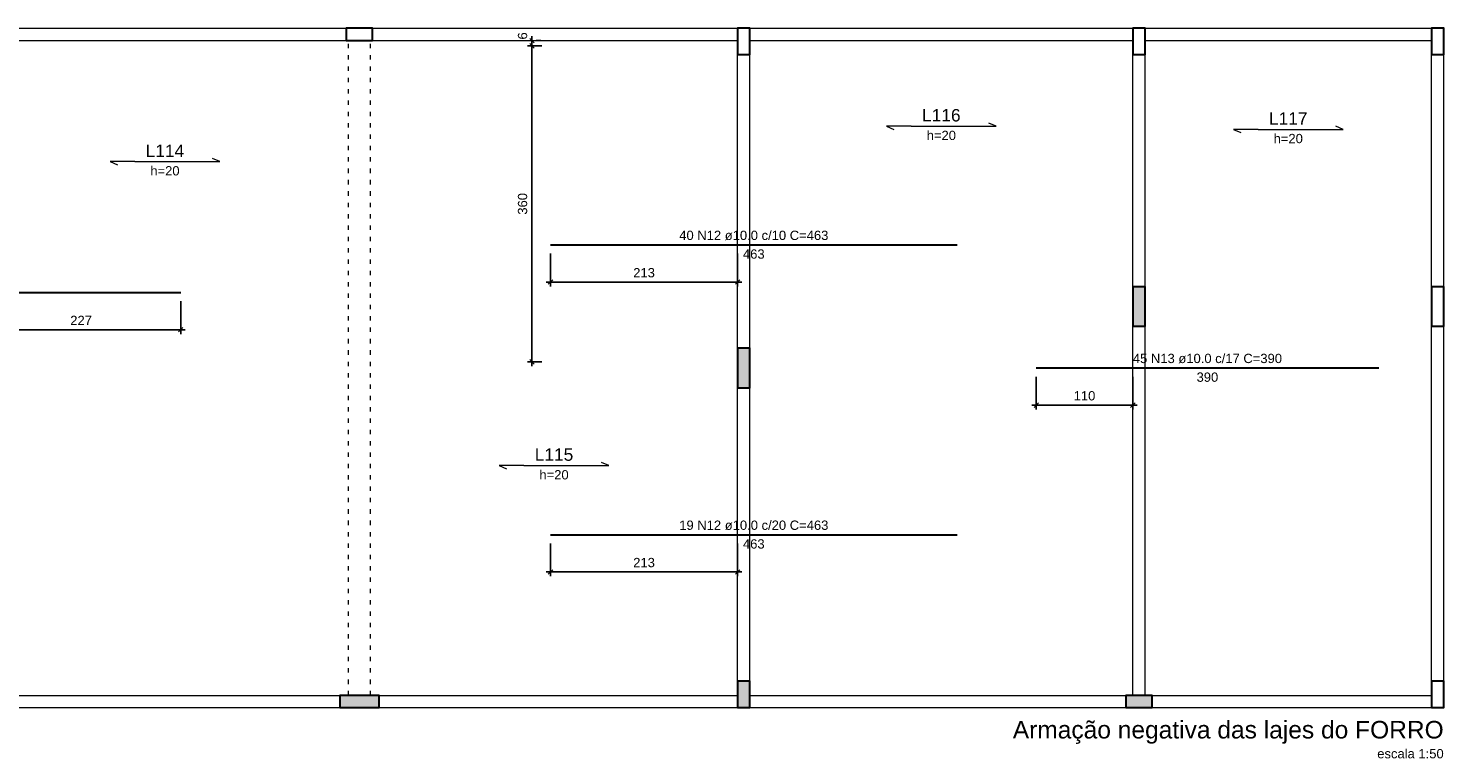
# Model space of a CAD drawing. Header units: millimetres. Extents: x 10906 to 25863, y 1966 to 4861.
# Tile 102 of 163: x 11470 to 11502, y 2993 to 3009. Entities that reach past the tile are written whole.
import ezdxf

# ---------------------------------------------------------------- set-up
doc = ezdxf.new("R2010")
doc.units = ezdxf.units.MM
doc.linetypes.add('DOT2', pattern=[3.175, 0, -3.175])
for name, color, linetype, lineweight in [('Descrição da armadura', 7, 'Continuous', 5), ('DT-Armadura negativa', 4, 'Continuous', 30), ('DT-Cotas', 4, 'Continuous', 5), ('DT-Textos', 7, 'Continuous', 5), ('DT-Título', 7, 'Continuous', 20), ('FO-Hachura pilar que morre', 106, 'Continuous', 5), ('FO-Pilares', 4, 'Continuous', 30), ('FO-Vigas', 1, 'Continuous', 20), ('LC-Textos', 7, 'Continuous', 20), ('Textos armaduras', 7, 'Continuous', 5)]:
    doc.layers.add(name, color=color, linetype=linetype, lineweight=lineweight)
doc.styles.add('Arial', font='arial.ttf')
doc.styles.get("Standard").update_dxf_attribs({"font": 'arial.ttf'})
doc.dimstyles.new('UM_50.000000', dxfattribs={"dimtxt": 0.18, "dimasz": 0.2, "dimexe": 0.2, "dimexo": 0.5, "dimgap": 0, "dimtad": 1, "dimtih": 1, "dimtoh": 1, "dimlfac": 50, "dimzin": 0, "dimdsep": 46, "dimtxsty": 'Standard', "dimcen": 0.09, "dimdle": 0.2, "dimclrd": 256, "dimclre": 256, "dimclrt": 7, "dimazin": 0, "dimtfac": 1, "dimtofl": 0, "dimtmove": 0, "dimatfit": 3, "dimfxl": 1, "dimtolj": 1, "dimtzin": 0, "dimarcsym": 0})

# ---------------------------------------------------------------- blocks, each defined once
blk = doc.blocks.new('_Oblique')
at = {"color": 0, "linetype": 'ByBlock', "lineweight": -2}
blk.add_line((-0.5, -0.5), (0.5, 0.5), dxfattribs=at)
blk = doc.blocks.new('*D774')
at = {"layer": 'Defpoints', "color": 0, "transparency": 16777216}
for p in [(11481.063, 3009.079), (11481.487, 3009.079), (11481.487, 3001.879)]:
    blk.add_point(p, dxfattribs=at)
at = {"layer": 'DT-Cotas', "lineweight": -2, "transparency": 16777216}
for p, q in [((11481.063, 3001.779), (11481.063, 3009.179)), ((11481.287, 3009.079), (11480.963, 3009.079)), ((11481.287, 3001.879), (11480.963, 3001.879))]:
    blk.add_line(p, q, dxfattribs=at)
at = {"layer": 'DT-Cotas', "lineweight": -2, "transparency": 16777216, "xscale": 0.1, "yscale": 0.1, "zscale": 0.1}
for p, rotation in [((11481.063, 3009.079), 90), ((11481.063, 3001.879), 270)]:
    blk.add_blockref('_Oblique', p, dxfattribs=dict(at, rotation=rotation))
at = {"layer": 'DT-Cotas', "color": 7, "transparency": 16777216, "insert": (11480.851, 3005.479), "char_height": 0.2118, "attachment_point": 5, "rotation": 90, "style": 'Arial'}
blk.add_mtext('\\A1;360', dxfattribs=at)
blk = doc.blocks.new('*D775')
at = {"layer": 'Defpoints', "color": 0, "transparency": 16777216}
for p in [(11481.063, 3009.199), (11481.063, 3009.199), (11481.487, 3009.079)]:
    blk.add_point(p, dxfattribs=at)
at = {"layer": 'DT-Cotas', "lineweight": -2, "transparency": 16777216}
for p, q in [((11481.063, 3008.979), (11481.063, 3009.299)), ((11481.263, 3009.199), (11481.163, 3009.199)), ((11481.287, 3009.079), (11480.963, 3009.079))]:
    blk.add_line(p, q, dxfattribs=at)
at = {"layer": 'DT-Cotas', "lineweight": -2, "transparency": 16777216, "xscale": 0.1, "yscale": 0.1, "zscale": 0.1}
for p, rotation in [((11481.063, 3009.199), 90), ((11481.063, 3009.079), 270)]:
    blk.add_blockref('_Oblique', p, dxfattribs=dict(at, rotation=rotation))
at = {"layer": 'DT-Cotas', "color": 7, "transparency": 16777216, "insert": (11480.851, 3009.305), "char_height": 0.2118, "attachment_point": 5, "rotation": 90, "style": 'Arial'}
blk.add_mtext('\\A1;6', dxfattribs=at)
blk = doc.blocks.new('*D787')
at = {"layer": 'Defpoints', "color": 0, "transparency": 16777216}
for p in [(11468.527, 3003.458), (11473.067, 3003.458), (11468.527, 3002.611)]:
    blk.add_point(p, dxfattribs=at)
at = {"layer": 'DT-Cotas', "lineweight": -2, "transparency": 16777216}
for p, q in [((11468.527, 3003.258), (11468.527, 3002.511)), ((11473.067, 3003.258), (11473.067, 3002.511)), ((11473.167, 3002.611), (11468.427, 3002.611))]:
    blk.add_line(p, q, dxfattribs=at)
at = {"layer": 'DT-Cotas', "lineweight": -2, "transparency": 16777216, "xscale": 0.1, "yscale": 0.1, "zscale": 0.1, "rotation": 180}
blk.add_blockref('_Oblique', (11468.527, 3002.611), dxfattribs=at)
at = {"layer": 'DT-Cotas', "lineweight": -2, "transparency": 16777216, "xscale": 0.1, "yscale": 0.1, "zscale": 0.1}
blk.add_blockref('_Oblique', (11473.067, 3002.611), dxfattribs=at)
at = {"layer": 'DT-Cotas', "color": 7, "transparency": 16777216, "insert": (11470.797, 3002.822), "char_height": 0.2118, "attachment_point": 5, "rotation": 0.0057, "style": 'Arial'}
blk.add_mtext('\\A1;227', dxfattribs=at)
blk = doc.blocks.new('*D788')
at = {"layer": 'Defpoints', "color": 0, "transparency": 16777216}
for p in [(11481.487, 2997.939), (11485.747, 2997.939), (11485.747, 2997.092)]:
    blk.add_point(p, dxfattribs=at)
at = {"layer": 'DT-Cotas', "lineweight": -2, "transparency": 16777216}
for p, q in [((11481.487, 2997.739), (11481.487, 2996.992)), ((11485.747, 2997.739), (11485.747, 2996.992)), ((11481.387, 2997.092), (11485.847, 2997.092))]:
    blk.add_line(p, q, dxfattribs=at)
at = {"layer": 'DT-Cotas', "lineweight": -2, "transparency": 16777216, "xscale": 0.1, "yscale": 0.1, "zscale": 0.1, "rotation": 180}
blk.add_blockref('_Oblique', (11481.487, 2997.092), dxfattribs=at)
at = {"layer": 'DT-Cotas', "lineweight": -2, "transparency": 16777216, "xscale": 0.1, "yscale": 0.1, "zscale": 0.1}
blk.add_blockref('_Oblique', (11485.747, 2997.092), dxfattribs=at)
at = {"layer": 'DT-Cotas', "color": 7, "transparency": 16777216, "insert": (11483.617, 2997.304), "char_height": 0.2118, "attachment_point": 5, "rotation": 0.0057, "style": 'Arial'}
blk.add_mtext('\\A1;213', dxfattribs=at)
blk = doc.blocks.new('*D789')
at = {"layer": 'Defpoints', "color": 0, "transparency": 16777216}
for p in [(11492.547, 3001.739), (11494.747, 3001.739), (11494.747, 3000.892)]:
    blk.add_point(p, dxfattribs=at)
at = {"layer": 'DT-Cotas', "lineweight": -2, "transparency": 16777216}
for p, q in [((11492.547, 3001.539), (11492.547, 3000.792)), ((11494.747, 3001.539), (11494.747, 3000.792)), ((11492.447, 3000.892), (11494.847, 3000.892))]:
    blk.add_line(p, q, dxfattribs=at)
at = {"layer": 'DT-Cotas', "lineweight": -2, "transparency": 16777216, "xscale": 0.1, "yscale": 0.1, "zscale": 0.1, "rotation": 180}
blk.add_blockref('_Oblique', (11492.547, 3000.892), dxfattribs=at)
at = {"layer": 'DT-Cotas', "lineweight": -2, "transparency": 16777216, "xscale": 0.1, "yscale": 0.1, "zscale": 0.1}
blk.add_blockref('_Oblique', (11494.747, 3000.892), dxfattribs=at)
at = {"layer": 'DT-Cotas', "color": 7, "transparency": 16777216, "insert": (11493.647, 3001.104), "char_height": 0.2118, "attachment_point": 5, "rotation": 0.0057, "style": 'Arial'}
blk.add_mtext('\\A1;110', dxfattribs=at)
blk = doc.blocks.new('*D790')
at = {"layer": 'Defpoints', "color": 0, "transparency": 16777216}
for p in [(11481.487, 3004.544), (11485.747, 3004.544), (11485.747, 3003.696)]:
    blk.add_point(p, dxfattribs=at)
at = {"layer": 'DT-Cotas', "lineweight": -2, "transparency": 16777216}
for p, q in [((11481.487, 3004.344), (11481.487, 3003.596)), ((11485.747, 3004.344), (11485.747, 3003.596)), ((11481.387, 3003.696), (11485.847, 3003.696))]:
    blk.add_line(p, q, dxfattribs=at)
at = {"layer": 'DT-Cotas', "lineweight": -2, "transparency": 16777216, "xscale": 0.1, "yscale": 0.1, "zscale": 0.1, "rotation": 180}
blk.add_blockref('_Oblique', (11481.487, 3003.696), dxfattribs=at)
at = {"layer": 'DT-Cotas', "lineweight": -2, "transparency": 16777216, "xscale": 0.1, "yscale": 0.1, "zscale": 0.1}
blk.add_blockref('_Oblique', (11485.747, 3003.696), dxfattribs=at)
at = {"layer": 'DT-Cotas', "color": 7, "transparency": 16777216, "insert": (11483.617, 3003.908), "char_height": 0.2118, "attachment_point": 5, "rotation": 0.0057, "style": 'Arial'}
blk.add_mtext('\\A1;213', dxfattribs=at)

msp = doc.modelspace()

# ---------------------------------------------------------------- hatches: boundary and pattern name
at = {"layer": 'FO-Hachura pilar que morre', "linetype": 'Continuous'}
for points in [[(11494.74654, 3002.68891), (11494.88654, 3002.68891), (11495.02654, 3002.68891), (11495.02654, 3003.13891), (11495.02654, 3003.58891), (11494.88654, 3003.58891), (11494.74654, 3003.58891), (11494.74654, 3003.13891)], [(11485.74654, 3001.28891), (11485.88654, 3001.28891), (11486.02654, 3001.28891), (11486.02654, 3001.73891), (11486.02654, 3002.18891), (11485.88654, 3002.18891), (11485.74654, 3002.18891), (11485.74654, 3001.73891)], [(11485.74654, 2993.99891), (11485.88654, 2993.99891), (11486.02654, 2993.99891), (11486.02654, 2994.29891), (11486.02654, 2994.59891), (11485.88654, 2994.59891), (11485.74654, 2994.59891), (11485.74654, 2994.29891)], [(11477.58654, 2993.99891), (11477.58654, 2994.13891), (11477.58654, 2994.27891), (11477.13654, 2994.27891), (11476.68654, 2994.27891), (11476.68654, 2994.13891), (11476.68654, 2993.99891), (11477.13654, 2993.99891)], [(11495.18654, 2993.99891), (11495.18654, 2994.13891), (11495.18654, 2994.27891), (11494.88654, 2994.27891), (11494.58654, 2994.27891), (11494.58654, 2994.13891), (11494.58654, 2993.99891), (11494.88654, 2993.99891)]]:
    msp.add_hatch(color=256, dxfattribs=at).paths.add_polyline_path(points)

# ---------------------------------------------------------------- linework, layer by layer
at = {"layer": 'DT-Armadura negativa'}
for p, q in [((11481.48654, 3004.54359), (11490.74654, 3004.54359)), ((11462.74654, 3003.45781), (11473.06654, 3003.45781)), ((11492.54654, 3001.73891), (11500.34654, 3001.73891)), ((11481.48654, 2997.93891), (11490.74654, 2997.93891))]:
    msp.add_line(p, q, dxfattribs=at)
at = {"layer": 'DT-Textos'}
for p, q in [((11489.13633, 3007.24697), (11489.30577, 3007.17637)), ((11489.70113, 3007.24697), (11491.07194, 3007.24697)), ((11491.63674, 3007.24697), (11491.4673, 3007.31757)), ((11499.53674, 3007.17552), (11499.3673, 3007.24612)), ((11497.03633, 3007.17552), (11497.20577, 3007.10492)), ((11497.60113, 3007.17552), (11498.97194, 3007.17552)), ((11471.45633, 3006.4403), (11471.62577, 3006.3697)), ((11472.02113, 3006.4403), (11473.39194, 3006.4403)), ((11473.95674, 3006.4403), (11473.7873, 3006.5109)), ((11480.31633, 2999.5141), (11480.48577, 2999.4435)), ((11480.88113, 2999.5141), (11482.25194, 2999.5141)), ((11482.81674, 2999.5141), (11482.6473, 2999.5847))]:
    msp.add_line(p, q, dxfattribs=at)
for points in [[(11489.70113, 3007.24697), (11489.13633, 3007.24697)], [(11491.07194, 3007.24697), (11491.63674, 3007.24697)], [(11497.60113, 3007.17552), (11497.03633, 3007.17552)], [(11498.97194, 3007.17552), (11499.53674, 3007.17552)], [(11472.02113, 3006.4403), (11471.45633, 3006.4403)], [(11473.39194, 3006.4403), (11473.95674, 3006.4403)], [(11480.88113, 2999.5141), (11480.31633, 2999.5141)], [(11482.25194, 2999.5141), (11482.81674, 2999.5141)]]:
    msp.add_lwpolyline(points, dxfattribs=at)
at = {"layer": 'FO-Pilares'}
for points in [[(11477.43654, 3009.19891), (11477.43654, 3009.33891), (11477.43654, 3009.47891), (11477.13654, 3009.47891), (11476.83654, 3009.47891), (11476.83654, 3009.33891), (11476.83654, 3009.19891), (11477.13654, 3009.19891), (11477.43654, 3009.19891)], [(11485.74654, 3008.87891), (11485.88654, 3008.87891), (11486.02654, 3008.87891), (11486.02654, 3009.17891), (11486.02654, 3009.47891), (11485.88654, 3009.47891), (11485.74654, 3009.47891), (11485.74654, 3009.17891), (11485.74654, 3008.87891)], [(11494.74654, 3008.87891), (11494.88654, 3008.87891), (11495.02654, 3008.87891), (11495.02654, 3009.17891), (11495.02654, 3009.47891), (11494.88654, 3009.47891), (11494.74654, 3009.47891), (11494.74654, 3009.17891), (11494.74654, 3008.87891)], [(11501.54654, 3008.87891), (11501.68654, 3008.87891), (11501.82654, 3008.87891), (11501.82654, 3009.17891), (11501.82654, 3009.47891), (11501.68654, 3009.47891), (11501.54654, 3009.47891), (11501.54654, 3009.17891), (11501.54654, 3008.87891)], [(11494.74654, 3002.68891), (11494.88654, 3002.68891), (11495.02654, 3002.68891), (11495.02654, 3003.13891), (11495.02654, 3003.58891), (11494.88654, 3003.58891), (11494.74654, 3003.58891), (11494.74654, 3003.13891), (11494.74654, 3002.68891)], [(11501.54654, 3002.68891), (11501.68654, 3002.68891), (11501.82654, 3002.68891), (11501.82654, 3003.13891), (11501.82654, 3003.58891), (11501.68654, 3003.58891), (11501.54654, 3003.58891), (11501.54654, 3003.13891), (11501.54654, 3002.68891)], [(11485.74654, 3001.28891), (11485.88654, 3001.28891), (11486.02654, 3001.28891), (11486.02654, 3001.73891), (11486.02654, 3002.18891), (11485.88654, 3002.18891), (11485.74654, 3002.18891), (11485.74654, 3001.73891), (11485.74654, 3001.28891)], [(11485.74654, 2993.99891), (11485.88654, 2993.99891), (11486.02654, 2993.99891), (11486.02654, 2994.29891), (11486.02654, 2994.59891), (11485.88654, 2994.59891), (11485.74654, 2994.59891), (11485.74654, 2994.29891), (11485.74654, 2993.99891)], [(11501.54654, 2993.99891), (11501.68654, 2993.99891), (11501.82654, 2993.99891), (11501.82654, 2994.29891), (11501.82654, 2994.59891), (11501.68654, 2994.59891), (11501.54654, 2994.59891), (11501.54654, 2994.29891), (11501.54654, 2993.99891)], [(11477.58654, 2993.99891), (11477.58654, 2994.13891), (11477.58654, 2994.27891), (11477.13654, 2994.27891), (11476.68654, 2994.27891), (11476.68654, 2994.13891), (11476.68654, 2993.99891), (11477.13654, 2993.99891), (11477.58654, 2993.99891)], [(11495.18654, 2993.99891), (11495.18654, 2994.13891), (11495.18654, 2994.27891), (11494.88654, 2994.27891), (11494.58654, 2994.27891), (11494.58654, 2994.13891), (11494.58654, 2993.99891), (11494.88654, 2993.99891), (11495.18654, 2993.99891)]]:
    msp.add_lwpolyline(points, close=True, dxfattribs=at)
at = {"layer": 'FO-Vigas'}
for p, q in [((11468.52654, 3009.47891), (11476.83654, 3009.47891)), ((11477.43654, 3009.47891), (11485.74654, 3009.47891)), ((11486.02654, 3009.47891), (11494.74654, 3009.47891)), ((11495.02654, 3009.47891), (11501.54654, 3009.47891)), ((11468.52654, 3009.19891), (11476.83654, 3009.19891)), ((11477.43654, 3009.19891), (11485.74654, 3009.19891)), ((11486.02654, 3009.19891), (11494.74654, 3009.19891)), ((11495.02654, 3009.19891), (11501.54654, 3009.19891)), ((11485.74654, 3002.18891), (11485.74654, 3008.87891)), ((11486.02654, 3002.18891), (11486.02654, 3008.87891)), ((11494.74654, 3003.58891), (11494.74654, 3008.87891)), ((11495.02654, 3003.58891), (11495.02654, 3008.87891)), ((11501.54654, 3003.58891), (11501.54654, 3008.87891)), ((11501.82654, 3003.58891), (11501.82654, 3008.87891)), ((11494.74654, 2994.27891), (11494.74654, 3002.68891)), ((11495.02654, 2994.27891), (11495.02654, 3002.68891)), ((11501.54654, 2994.59891), (11501.54654, 3002.68891)), ((11501.82654, 2994.59891), (11501.82654, 3002.68891)), ((11485.74654, 2994.59891), (11485.74654, 3001.28891)), ((11486.02654, 2994.59891), (11486.02654, 3001.28891)), ((11468.52654, 2994.27891), (11476.68654, 2994.27891)), ((11468.52654, 2993.99891), (11476.68654, 2993.99891)), ((11477.58654, 2994.27891), (11485.74654, 2994.27891)), ((11477.58654, 2993.99891), (11485.74654, 2993.99891)), ((11486.02654, 2994.27891), (11494.58654, 2994.27891)), ((11486.02654, 2993.99891), (11494.58654, 2993.99891)), ((11495.18654, 2994.27891), (11501.54654, 2994.27891)), ((11495.18654, 2993.99891), (11501.54654, 2993.99891))]:
    msp.add_line(p, q, dxfattribs=at)
at = {"layer": 'FO-Vigas', "linetype": 'DOT2', "ltscale": 0.05}
for p, q in [((11476.88654, 2994.27891), (11476.88654, 3009.19891)), ((11477.38654, 2994.27891), (11477.38654, 3009.19891))]:
    msp.add_line(p, q, dxfattribs=at)

# ---------------------------------------------------------------- texts
at = {"layer": 'Descrição da armadura', "linetype": 'Continuous', "char_height": 0.2118, "width": 6.8108119, "attachment_point": 8, "line_spacing_factor": 0.798, "style": 'Arial'}
for s, insert in [('40 N12 ø10.0 c/10 C=463', (11486.11654, 3004.64949)), ('45 N13 ø10.0 c/17 C=390', (11496.44654, 3001.84481)), ('19 N12 ø10.0 c/20 C=463', (11486.11654, 2998.04481))]:
    msp.add_mtext(s, dxfattribs=dict(at, insert=insert))
at = {"layer": 'DT-Textos', "attachment_point": 8, "line_spacing_factor": 0.798, "style": 'Arial'}
for s, insert, char_height, width in [('L116', (11490.38654, 3007.35287), 0.2824, 1.9067587), ('L117', (11498.28654, 3007.28142), 0.2824, 1.9067587), ('h=20', (11490.38654, 3006.92927), 0.2118, 1.2870761), ('L114', (11472.70654, 3006.5462), 0.2824, 1.9067587), ('h=20', (11498.28654, 3006.85782), 0.2118, 1.2870761), ('h=20', (11472.70654, 3006.1226), 0.2118, 1.2870761), ('L115', (11481.56654, 2999.62), 0.2824, 1.9067587), ('h=20', (11481.56654, 2999.1964), 0.2118, 1.2870761)]:
    msp.add_mtext(s, dxfattribs=dict(at, insert=insert, char_height=char_height, width=width))
at = {"layer": 'DT-Título', "insert": (11501.82654, 2992.84178), "char_height": 0.2118, "width": 2.9226365, "attachment_point": 9, "line_spacing_factor": 0.798, "style": 'Arial'}
msp.add_mtext('escala 1:50', dxfattribs=at)
at = {"layer": 'LC-Textos', "insert": (11501.82676, 2993.17378), "char_height": 0.4, "width": 15.7494057, "attachment_point": 9, "line_spacing_factor": 0.798, "style": 'Arial'}
msp.add_mtext('Armação negativa das lajes do FORRO', dxfattribs=at)
at = {"layer": 'Textos armaduras', "linetype": 'Continuous', "char_height": 0.2118, "width": 0.9898577, "attachment_point": 7, "line_spacing_factor": 0.798, "style": 'Arial'}
for s, insert in [('463', (11485.86907, 3004.22589)), ('390', (11496.19907, 3001.42121)), ('463', (11485.86907, 2997.62121))]:
    msp.add_mtext(s, dxfattribs=dict(at, insert=insert))

# ---------------------------------------------------------------- dimensions: what is measured, and where the dimension line sits
at = {"layer": 'DT-Cotas'}
for base, p1, p2, picture, middle in [((11481.06294, 3009.19891), (11481.48654, 3009.07891), (11481.06294, 3009.19891), '*D775', (11480.85114, 3009.30481)), ((11481.06294, 3009.07891), (11481.48654, 3001.87891), (11481.48654, 3009.07891), '*D774', (11480.85114, 3005.47891))]:
    dim = msp.add_linear_dim(base=base, p1=p1, p2=p2, angle=90, dimstyle='UM_50.000000', override={"dimtxt": 0.2118, "dimasz": 0.1, "dimexe": 0.1, "dimexo": 0.2, "dimtad": 1, "dimtih": 0, "dimtoh": 0, "dimdec": 1, "dimlfac": 50, "dimzin": 8, "dimtxsty": 'Arial', "dimblk": 'Oblique', "dimblk1": 'Oblique', "dimblk2": 'Oblique', "dimsah": 1, "dimdle": 0.1, "dimse1": 0, "dimse2": 0, "dimclrt": 7, "dimadec": 1, "dimazin": 3, "dimtmove": 2, "dimldrblk": 'Oblique'}, dxfattribs=at)
    dim.commit()
    dim.dimension.update_dxf_attribs({"geometry": picture, "text_midpoint": middle, "dimtype": 160, "text_rotation": 90})
for base, p1, p2, picture, middle in [((11485.74654, 3003.69639), (11481.48654, 3004.54359), (11485.74654, 3004.54359), '*D790', (11483.61654, 3003.90819)), ((11468.52654, 3002.61061), (11473.06654, 3003.45781), (11468.52654, 3003.45781), '*D787', (11470.79654, 3002.82241)), ((11494.74654, 3000.89171), (11492.54654, 3001.73891), (11494.74654, 3001.73891), '*D789', (11493.64654, 3001.10351)), ((11485.74654, 2997.09171), (11481.48654, 2997.93891), (11485.74654, 2997.93891), '*D788', (11483.61654, 2997.30351))]:
    dim = msp.add_linear_dim(base=base, p1=p1, p2=p2, dimstyle='UM_50.000000', override={"dimtxt": 0.2118, "dimasz": 0.1, "dimexe": 0.1, "dimexo": 0.2, "dimtad": 1, "dimtih": 0, "dimtoh": 0, "dimdec": 1, "dimlfac": 50, "dimzin": 8, "dimtxsty": 'Arial', "dimblk": 'Oblique', "dimblk1": 'Oblique', "dimblk2": 'Oblique', "dimsah": 1, "dimdle": 0.1, "dimse1": 0, "dimse2": 0, "dimclrt": 7, "dimadec": 1, "dimazin": 3, "dimtmove": 2, "dimldrblk": 'Oblique'}, dxfattribs=at)
    dim.commit()
    dim.dimension.update_dxf_attribs({"geometry": picture, "text_midpoint": middle, "dimtype": 160, "text_rotation": 0.00573})

doc.saveas('drawing.dxf')
